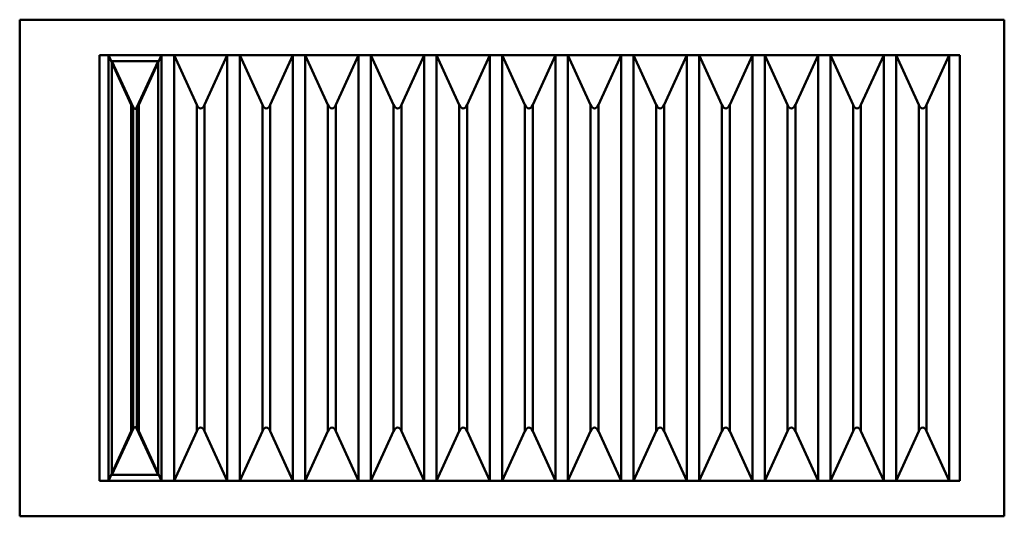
# Model space of a CAD drawing. Header units: millimetres. Extents: x 0 to 555, y 0 to 280.
import ezdxf

# ---------------------------------------------------------------- set-up
doc = ezdxf.new("R2010")
doc.units = ezdxf.units.MM
doc.linetypes.add('Plná', pattern=[0])
for name, color, linetype, lineweight in [('IV_FEATURE_PROFILES', 7, 'Plná', 50), ('IV_FEATURE_PROFILES_DOWN', 7, 'Plná', 50), ('IV_INTERIOR_PROFILES', 7, 'Plná', 50), ('IV_OUTER_PROFILE', 7, 'Plná', 50)]:
    doc.layers.add(name, color=color, linetype=linetype, lineweight=lineweight)

msp = doc.modelspace()

# ---------------------------------------------------------------- linework, layer by layer
for p, q in [((45, 260), (530, 260)), ((45, 260), (530, 260)), ((45, 260), (530, 260)), ((45, 260), (530, 260)), ((45, 260), (530, 260)), ((45, 260), (530, 260)), ((45, 260), (530, 260)), ((45, 260), (530, 260)), ((45, 260), (530, 260)), ((45, 260), (530, 260)), ((45, 260), (530, 260)), ((45, 260), (530, 260)), ((530, 20), (45, 20)), ((530, 20), (45, 20)), ((530, 20), (45, 20)), ((530, 20), (45, 20)), ((530, 20), (45, 20)), ((530, 20), (45, 20)), ((530, 20), (45, 20)), ((530, 20), (45, 20)), ((530, 20), (45, 20)), ((530, 20), (45, 20)), ((530, 20), (45, 20)), ((530, 20), (45, 20))]:
    msp.add_line(p, q)
at = {"layer": 'IV_FEATURE_PROFILES'}
for p, q in [((45, 260), (530, 260)), ((45, 260), (530, 260)), ((45, 260), (530, 260)), ((45, 260), (530, 260)), ((45, 260), (530, 260)), ((45, 260), (530, 260)), ((45, 260), (530, 260)), ((45, 260), (530, 260)), ((45, 260), (530, 260)), ((45, 260), (530, 260)), ((45, 260), (530, 260)), ((45, 260), (530, 260)), ((45, 260), (530, 260)), ((52.03, 256.65), (63.89, 230.62)), ((52.03, 256.65), (77.97, 256.65)), ((52.03, 23.35), (52.03, 256.65)), ((66.11, 230.62), (77.97, 256.65)), ((77.97, 256.65), (77.97, 23.35)), ((63.89, 49.38), (63.89, 230.62)), ((66.11, 49.38), (66.11, 230.62)), ((63.89, 49.38), (52.03, 23.35)), ((77.97, 23.35), (66.11, 49.38)), ((77.97, 23.35), (52.03, 23.35)), ((530, 20), (45, 20)), ((530, 20), (45, 20)), ((530, 20), (45, 20)), ((530, 20), (45, 20)), ((530, 20), (45, 20)), ((530, 20), (45, 20)), ((530, 20), (45, 20)), ((530, 20), (45, 20)), ((530, 20), (45, 20)), ((530, 20), (45, 20)), ((530, 20), (45, 20)), ((530, 20), (45, 20)), ((530, 20), (45, 20))]:
    msp.add_line(p, q, dxfattribs=at)
for centre, major_axis in [((65, 232.65), (0, 3)), ((65, 47.35), (0, -3))]:
    msp.add_ellipse(centre, major_axis=major_axis, ratio=0.5, start_param=2.310036, end_param=3.973149, dxfattribs=at)
at = {"layer": 'IV_FEATURE_PROFILES_DOWN'}
for p, q in [((50, 260), (62.78, 231.96)), ((67.22, 231.96), (80, 260)), ((87, 260), (99.78, 231.96)), ((104.22, 231.96), (117, 260)), ((124, 260), (136.78, 231.96)), ((141.22, 231.96), (154, 260)), ((161, 260), (173.78, 231.96)), ((178.22, 231.96), (191, 260)), ((198, 260), (210.78, 231.96)), ((215.22, 231.96), (228, 260)), ((235, 260), (247.78, 231.96)), ((252.22, 231.96), (265, 260)), ((272, 260), (284.78, 231.96)), ((289.22, 231.96), (302, 260)), ((309, 260), (321.78, 231.96)), ((326.22, 231.96), (339, 260)), ((346, 260), (358.78, 231.96)), ((363.22, 231.96), (376, 260)), ((383, 260), (395.78, 231.96)), ((400.22, 231.96), (413, 260)), ((420, 260), (432.78, 231.96)), ((437.22, 231.96), (450, 260)), ((457, 260), (469.78, 231.96)), ((474.22, 231.96), (487, 260)), ((494, 260), (506.78, 231.96)), ((511.22, 231.96), (524, 260)), ((62.78, 48.04), (62.78, 231.96)), ((67.22, 48.04), (67.22, 231.96)), ((99.78, 48.04), (99.78, 231.96)), ((104.22, 48.04), (104.22, 231.96)), ((136.78, 48.04), (136.78, 231.96)), ((141.22, 48.04), (141.22, 231.96)), ((173.78, 48.04), (173.78, 231.96)), ((178.22, 48.04), (178.22, 231.96)), ((210.78, 48.04), (210.78, 231.96)), ((215.22, 48.04), (215.22, 231.96)), ((247.78, 48.04), (247.78, 231.96)), ((252.22, 48.04), (252.22, 231.96)), ((284.78, 48.04), (284.78, 231.96)), ((289.22, 48.04), (289.22, 231.96)), ((321.78, 48.04), (321.78, 231.96)), ((326.22, 48.04), (326.22, 231.96)), ((358.78, 48.04), (358.78, 231.96)), ((363.22, 48.04), (363.22, 231.96)), ((395.78, 48.04), (395.78, 231.96)), ((400.22, 48.04), (400.22, 231.96)), ((432.78, 48.04), (432.78, 231.96)), ((437.22, 48.04), (437.22, 231.96)), ((469.78, 48.04), (469.78, 231.96)), ((474.22, 48.04), (474.22, 231.96)), ((506.78, 48.04), (506.78, 231.96)), ((511.22, 48.04), (511.22, 231.96)), ((62.78, 48.04), (50, 20)), ((80, 20), (67.22, 48.04)), ((99.78, 48.04), (87, 20)), ((117, 20), (104.22, 48.04)), ((136.78, 48.04), (124, 20)), ((154, 20), (141.22, 48.04)), ((173.78, 48.04), (161, 20)), ((191, 20), (178.22, 48.04)), ((210.78, 48.04), (198, 20)), ((228, 20), (215.22, 48.04)), ((247.78, 48.04), (235, 20)), ((265, 20), (252.22, 48.04)), ((284.78, 48.04), (272, 20)), ((302, 20), (289.22, 48.04)), ((321.78, 48.04), (309, 20)), ((339, 20), (326.22, 48.04)), ((358.78, 48.04), (346, 20)), ((376, 20), (363.22, 48.04)), ((395.78, 48.04), (383, 20)), ((413, 20), (400.22, 48.04)), ((432.78, 48.04), (420, 20)), ((450, 20), (437.22, 48.04)), ((469.78, 48.04), (457, 20)), ((487, 20), (474.22, 48.04)), ((506.78, 48.04), (494, 20)), ((524, 20), (511.22, 48.04))]:
    msp.add_line(p, q, dxfattribs=at)
for centre, major_axis in [((65, 236), (0, 6)), ((102, 236), (0, 6)), ((139, 236), (0, 6)), ((176, 236), (0, 6)), ((213, 236), (0, 6)), ((250, 236), (0, 6)), ((287, 236), (0, 6)), ((324, 236), (0, 6)), ((361, 236), (0, 6)), ((398, 236), (0, 6)), ((435, 236), (0, 6)), ((472, 236), (0, 6)), ((509, 236), (0, 6)), ((65, 44), (0, -6)), ((102, 44), (0, -6)), ((139, 44), (0, -6)), ((176, 44), (0, -6)), ((213, 44), (0, -6)), ((250, 44), (0, -6)), ((287, 44), (0, -6)), ((324, 44), (0, -6)), ((361, 44), (0, -6)), ((398, 44), (0, -6)), ((435, 44), (0, -6)), ((472, 44), (0, -6)), ((509, 44), (0, -6))]:
    msp.add_ellipse(centre, major_axis=major_axis, ratio=0.5, start_param=2.310036, end_param=3.973149, dxfattribs=at)
at = {"layer": 'IV_INTERIOR_PROFILES'}
for p, q in [((45, 20), (45, 260)), ((45, 260), (530, 260)), ((45, 260), (530, 260)), ((50, 260), (50, 20)), ((80, 20), (80, 260)), ((87, 260), (87, 20)), ((117, 20), (117, 260)), ((124, 260), (124, 20)), ((154, 20), (154, 260)), ((161, 260), (161, 20)), ((191, 20), (191, 260)), ((198, 260), (198, 20)), ((228, 20), (228, 260)), ((235, 260), (235, 20)), ((265, 20), (265, 260)), ((272, 260), (272, 20)), ((302, 20), (302, 260)), ((309, 260), (309, 20)), ((339, 20), (339, 260)), ((346, 260), (346, 20)), ((376, 20), (376, 260)), ((383, 260), (383, 20)), ((413, 20), (413, 260)), ((420, 260), (420, 20)), ((450, 20), (450, 260)), ((457, 260), (457, 20)), ((487, 20), (487, 260)), ((494, 260), (494, 20)), ((524, 20), (524, 260)), ((530, 260), (530, 20)), ((530, 20), (45, 20)), ((530, 20), (45, 20))]:
    msp.add_line(p, q, dxfattribs=at)
at = {"layer": 'IV_OUTER_PROFILE'}
for p, q in [((555, 280), (0, 280)), ((0, 280), (0, 0)), ((555, 0), (555, 280)), ((0, 0), (555, 0))]:
    msp.add_line(p, q, dxfattribs=at)

doc.saveas('drawing.dxf')
